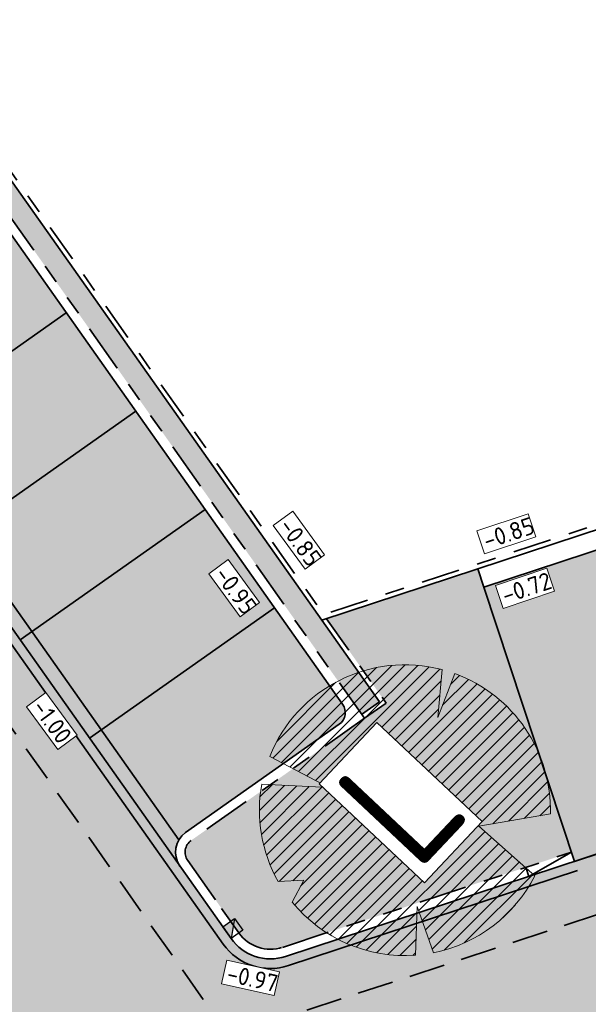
# Model space of a CAD drawing. Header units: metres. Extents: x 104013 to 108981, y 427946 to 428479.
# Tile 10 of 256: x 104489 to 104501, y 428237 to 428257. Entities that reach past the tile are written whole.
import ezdxf

# ---------------------------------------------------------------- set-up
doc = ezdxf.new("R2010")
doc.units = ezdxf.units.M
for name, pattern in [('DASHED2', [0.375, 0.25, -0.125]), ('VH-OPSLUITBAND', [10, 4, -2, 2, -2]), ('VH-TROTTOIRBAND', [15, 5, -2, 2, -2, 2, -2])]:
    doc.linetypes.add(name, pattern=pattern)
for name, color, linetype, true_color in [('_ERFTOEGANGSWEG', 2, 'Continuous', 0xffff00), ('N-WE-VH-VERHARDING-AP_GROEN1', 7, 'Continuous', 0xdbffb8), ('N-WE-VH-VERHARDING-AP_PARKEERPLAATS', 7, 'Continuous', 0x889692), ('N-WE-VH-VERHARDING-AP_PLEIN', 7, 'Continuous', 0x7f6f3f), ('N-WE-VH-VERHARDING-AP_RIJBAAN-ELEMENT', 7, 'Continuous', 0x7f4f3f), ('N-WE-VH-VERHARDING-AP_VOETPAD (TEGELS)', 7, 'Continuous', 0xdbdbdb)]:
    doc.layers.add(name, color=color, linetype=linetype, true_color=true_color)
for name, color, linetype, lineweight in [('N-WE-GR-BOOM-S (Halesia carolina)', 140, 'Continuous', 0), ('N-WE-GR-SOORTAANDUIDING-T25 (BOMEN)', 7, 'Continuous', 0), ('N-WE-GW-HOOGTE_AFWERKHOOGTE-T25', 7, 'Continuous', 0), ('N-WE-RI-HWA_KOLK_TROTTOIRKOLK-S', 150, 'Continuous', 25), ('N-WE-VH-GOOT-G', 170, 'Continuous', 35), ('N-WE-VH-KANTOPSLUITING_OPSLUITBAND-G', 150, 'VH-OPSLUITBAND', 35), ('N-WE-VH-KANTOPSLUITING_TROTTOIRBAND-G', 210, 'VH-TROTTOIRBAND', 35), ('N-WE-VH-VERHARDING-G', 7, 'Continuous', 35)]:
    doc.layers.add(name, color=color, linetype=linetype, lineweight=lineweight)
doc.layers.add('N-WE-VH-VERHARDING-AP_BEBOUWING', color=41, linetype='Continuous')
doc.styles.add('NLCS-ISO-M200-T25', font='NLCS-ISO.ttf', dxfattribs={"height": 0.5})
doc.styles.add('NLCS-ISO-M500-T25', font='NLCS-ISO.ttf', dxfattribs={"height": 1.25})

# ---------------------------------------------------------------- blocks, each defined once
blk = doc.blocks.new('SGR-BOOM_08')
h = blk.add_hatch()
h.set_pattern_fill('ANSI31', color=256, scale=0.1)
h.set_pattern_definition([(45, (0, 0), (-0.2245064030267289, 0.2245064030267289), [])])
h.paths.add_polyline_path([(1.729677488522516, 4.72825667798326), (1.139276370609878, 3.206509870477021), (1.287418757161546, 4.867314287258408, 0.3794379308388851), (-4.677869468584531, 1.861647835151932), (-2.630086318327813, 0.7854955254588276), (-4.954333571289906, 0.8959767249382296, 0.1748934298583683), (-4.384991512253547, -2.473872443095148), (-3.501537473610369, -2.418451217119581), (-3.897906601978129, -3.186615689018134, 0.2439594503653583), (0.3605688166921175, -5.021771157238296), (0.4192016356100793, -3.330164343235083), (0.9916979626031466, -4.936064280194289, 0.2301548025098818), (4.494088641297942, -2.269661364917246), (2.562831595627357, -0.5501398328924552), (5.033028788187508, -0.1296790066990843, 0.3219437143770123)])
h.paths.add_polyline_path([(0.15, 0, -1), (-0.15, 0, -1)], flags=16)
at = {"ltscale": 20, "flags": 128}
for points in [[(1.287419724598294, 4.867325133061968), (1.139276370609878, 3.206509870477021), (1.729681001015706, 4.728265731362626)], [(-4.954350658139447, 0.8959775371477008), (-2.630086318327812, 0.7854955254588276), (-4.677881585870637, 1.861654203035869)], [(5.033035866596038, -0.1296778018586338), (2.562831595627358, -0.5501398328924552), (4.494110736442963, -2.269681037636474)], [(-3.897908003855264, -3.186618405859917), (-3.501537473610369, -2.418451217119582), (-4.385006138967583, -2.473873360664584)], [(0.991715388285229, -4.936113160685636), (0.4192016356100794, -3.330164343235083), (0.3605683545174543, -5.021784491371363)]]:
    blk.add_lwpolyline(points, dxfattribs=at)
blk.add_lwpolyline([(5.033028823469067, -0.129677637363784, 0.3219436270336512), (1.729677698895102, 4.72825660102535, 0.3219436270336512)], format="xyb", dxfattribs=at)
blk.add_circle((0, 0), 0.15)
at = {"ltscale": 20}
for start, end in [(75.18440999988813, 158.298953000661), (169.7490490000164, 209.4302330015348), (281.3600670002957, 333.2046490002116), (219.2666920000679, 274.1068389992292)]:
    blk.add_arc((0, 0), 5.034699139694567, start, end, dxfattribs=at)
blk = doc.blocks.new('Trottoirkolk')
h = blk.add_hatch(color=256)
h.paths.add_polyline_path([(-0.02059036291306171, 0.1806648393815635), (0.003681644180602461, 0.1887333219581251), (0.2107676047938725, 0.02402117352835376), (0.02402117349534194, -0.2107676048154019)])
h.paths.add_polyline_path([(-0.02402117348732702, 0.2107676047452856), (0.003681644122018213, 0.1887333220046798), (-0.02059036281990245, 0.1806648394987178)])
blk.add_lwpolyline([(0.02402117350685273, -0.2107676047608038), (-0.2107676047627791, -0.02402117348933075), (-0.02402117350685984, 0.2107676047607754), (0.2107676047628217, 0.02402117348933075)], close=True)
blk.add_lwpolyline([(0.02402117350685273, -0.2107676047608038), (-0.02402117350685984, 0.2107676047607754)])

msp = doc.modelspace()

# ---------------------------------------------------------------- hatches: boundary and pattern name
at = {"layer": '_ERFTOEGANGSWEG'}
h = msp.add_hatch(color=256, dxfattribs=at)
h.dxf.hatch_style = 1
h.paths.add_polyline_path([(104483.2857906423, 428252.9121713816), (104478.3830163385, 428249.4534426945), (104483.5474127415, 428242.1330490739, -0.330963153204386), (104483.5177813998, 428240.9402589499), (104481.2292507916, 428238.0161611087), (104504.3112848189, 428219.9511221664), (104505.6234928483, 428221.6284141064), (104519.9090706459, 428210.3299836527), (104539.1563157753, 428195.1805635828), (104548.132536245, 428202.8640093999), (104538.6502334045, 428220.0003582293), (104540.0546037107, 428220.7671198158), (104525.0130260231, 428247.98594274), (104521.8270880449, 428246.2663167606), (104521.7895972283, 428246.3796906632), (104494.9893776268, 428237.5510758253, -0.329899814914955), (104493.8593717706, 428237.9244032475), (104491.1833095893, 428241.7176497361)])
h.paths.add_polyline_path([(104479.7766095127, 428249.2127750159), (104483.0451257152, 428251.5185941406), (104490.3661871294, 428241.1411856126), (104493.8958518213, 428236.1379804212), (104522.8218548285, 428245.6668776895), (104524.6166872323, 428246.6356474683), (104538.693209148, 428221.1631627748), (104537.2883470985, 428220.3961327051), (104546.8627203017, 428203.0933949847), (104539.1297092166, 428196.4741088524), (104520.5284837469, 428211.1150497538), (104505.4553269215, 428223.0363746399), (104504.1399693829, 428221.3550569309), (104482.6330679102, 428238.1873262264), (104485.2215648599, 428241.4946966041)], flags=16)
h.paths.add_polyline_path([(104504.6572362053, 428234.2505904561), (104514.4393404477, 428235.2682011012, 0.0388437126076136), (104514.591938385, 428235.296174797), (104523.188098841, 428237.5732925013, -0.3706847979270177), (104524.3613589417, 428237.0050773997), (104530.7322351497, 428222.339719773, 0.02390147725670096), (104530.7744505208, 428222.2539997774), (104538.1280096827, 428208.9647010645, -0.3547235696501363), (104537.9069089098, 428207.7239360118), (104536.000436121, 428206.0763072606, -0.3592369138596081), (104534.7280671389, 428206.0471176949), (104522.147178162, 428215.9494788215, -0.12323473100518), (104521.8499535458, 428216.3334458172), (104518.847294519, 428223.1762112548, 0.1865487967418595), (104518.3389481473, 428223.6876503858), (104503.8484777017, 428230.1512788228, -0.3587098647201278), (104503.2813739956, 428231.2890406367), (104503.7862312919, 428233.4804567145, -0.32052394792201)], flags=0)
h.paths.add_polyline_path([(104504.6675831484, 428234.1511271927), (104514.4496873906, 428235.1687378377, 0.03884371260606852), (104514.6175451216, 428235.1995089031), (104523.2137055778, 428237.4766266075, -0.3706847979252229), (104524.2696396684, 428236.965233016), (104530.6405158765, 428222.2998753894, 0.02390147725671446), (104530.6869527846, 428222.2055833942), (104538.0405119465, 428208.9162846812, -0.3547235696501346), (104537.841521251, 428207.7995961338), (104535.9350484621, 428206.1519673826, -0.3592369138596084), (104534.7899163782, 428206.1256967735), (104522.2090274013, 428216.0280579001, -0.1232347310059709), (104521.9415252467, 428216.3736281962), (104518.9388662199, 428223.2163936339, 0.1865487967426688), (104518.3796852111, 428223.7789766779), (104503.8892147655, 428230.2426051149, -0.3587098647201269), (104503.37882143, 428231.2665907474), (104503.8836787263, 428233.4580068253, -0.3205239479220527)], flags=0)
h = msp.add_hatch(color=256, dxfattribs=at)
h.dxf.hatch_style = 1
h.paths.add_polyline_path([(104524.4461124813, 428236.8099800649, 0.250971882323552), (104523.705394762, 428237.3958413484), (104517.4719052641, 428238.513437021, 0.1267072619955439), (104516.9744745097, 428238.4762260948), (104504.4460839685, 428234.2305461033, 0.2600418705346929), (104503.7925653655, 428233.5079508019), (104503.2831080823, 428231.296567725, 0.3248460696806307), (104503.7427137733, 428230.2147997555), (104516.0167089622, 428222.8431406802, -0.0762871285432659), (104516.2500855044, 428222.6492938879), (104522.2308132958, 428215.9038906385, 0.04467728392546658), (104522.3605660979, 428215.7815221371), (104534.7280671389, 428206.0471176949, 0.3592369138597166), (104536.000436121, 428206.0763072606), (104537.9069089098, 428207.7239360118, 0.3547235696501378), (104538.1280096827, 428208.9647010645), (104530.7744505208, 428222.2539997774, -0.02390147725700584), (104530.7322351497, 428222.339719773)], flags=0)
h.paths.add_polyline_path([(104490.3661871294, 428241.1411856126), (104483.0451257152, 428251.5185941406), (104479.7766095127, 428249.2127750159), (104485.2215648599, 428241.4946966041), (104482.6330679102, 428238.1873262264), (104504.1399693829, 428221.3550569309), (104505.4553269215, 428223.0363746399), (104520.5284837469, 428211.1150497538), (104539.1297092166, 428196.4741088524), (104546.8627203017, 428203.0933949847), (104537.2883470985, 428220.3961327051), (104538.693209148, 428221.1631627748), (104524.6166872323, 428246.6356474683), (104522.8218548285, 428245.6668776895), (104493.8958518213, 428236.1379804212)])
h.paths.add_polyline_path([(104504.6572362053, 428234.2505904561), (104514.4393404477, 428235.2682011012, 0.0388437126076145), (104514.591938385, 428235.296174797), (104523.188098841, 428237.5732925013, -0.3706847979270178), (104524.3613589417, 428237.0050773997), (104530.7322351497, 428222.339719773, 0.02390147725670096), (104530.7744505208, 428222.2539997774), (104538.1280096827, 428208.9647010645, -0.3547235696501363), (104537.9069089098, 428207.7239360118), (104536.000436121, 428206.0763072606, -0.3592369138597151), (104534.7280671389, 428206.0471176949), (104522.3605660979, 428215.7815221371, -0.04467728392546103), (104522.2308132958, 428215.9038906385), (104516.2500855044, 428222.6492938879, 0.07628712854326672), (104516.0167089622, 428222.8431406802), (104503.7427137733, 428230.2147997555, -0.3248460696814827), (104503.2831080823, 428231.296567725), (104503.7862312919, 428233.4804567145, -0.3205239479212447)], flags=0)
edge = h.paths.add_edge_path(flags=16)
edge.add_arc((104504.7670397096, 428233.2834519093), 1.000000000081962, 108.7207338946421, 167.0265869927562)
edge.add_line((104503.7925653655, 428233.5079508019), (104503.2831080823, 428231.296567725))
edge.add_arc((104504.2575824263, 428231.0720688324), 0.9999999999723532, 167.0265869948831, 239.0113240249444)
edge.add_line((104503.7427137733, 428230.2147997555), (104516.0167089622, 428222.8431406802))
edge.add_arc((104515.5018403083, 428221.9858716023), 1.000000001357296, 41.561400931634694, 59.01132401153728, ccw=False)
edge.add_line((104516.2500855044, 428222.649293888), (104522.2308132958, 428215.9038906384))
edge.add_arc((104522.9790584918, 428216.5673129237), 1.000000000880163, 221.5614009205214, 231.7938755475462)
edge.add_line((104522.3605660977, 428215.7815221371), (104534.7280671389, 428206.0471176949))
edge.add_arc((104535.3465595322, 428206.832908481), 1.000000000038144, 231.7938755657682, 310.8345217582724)
edge.add_line((104536.000436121, 428206.0763072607), (104537.9069089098, 428207.7239360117))
edge.add_arc((104537.2530323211, 428208.4805372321), 0.9999999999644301, 310.8345217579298, 388.9577034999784)
edge.add_line((104538.1280096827, 428208.9647010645), (104530.7744505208, 428222.2539997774))
edge.add_arc((104531.6494278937, 428222.7381636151), 1.000000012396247, 203.4809312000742, 208.9577034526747, ccw=False)
edge.add_line((104530.7322351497, 428222.3397197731), (104524.4461124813, 428236.8099800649))
edge.add_arc((104523.5289197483, 428236.4115362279), 1.000000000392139, 23.48093118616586, 79.83549377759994)
edge.add_line((104523.705394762, 428237.3958413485), (104517.4719052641, 428238.513437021))
edge.add_arc((104517.2954302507, 428237.5291319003), 1.000000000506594, 79.8354937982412, 108.7207338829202)
edge.add_line((104516.9744745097, 428238.4762260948), (104504.4460839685, 428234.2305461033))
at = {"layer": 'N-WE-VH-VERHARDING-AP_BEBOUWING'}
h = msp.add_hatch(color=256, dxfattribs=at)
h.dxf.hatch_style = 1
h.paths.add_polyline_path([(104454.7128699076, 428270.7965563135), (104450.7995563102, 428275.3447402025), (104436.7759893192, 428263.2786899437), (104440.6893029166, 428258.7305060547)])
h.paths.add_polyline_path([(104521.4098232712, 428246.2541058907), (104519.5259065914, 428251.9511540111), (104499.1053883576, 428245.2241610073), (104500.9891623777, 428239.5275442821)])
h.paths.add_polyline_path([(104593.6984605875, 428246.9851351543), (104593.8092281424, 428246.8503573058), (104597.5932500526, 428242.417510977), (104611.6686282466, 428254.42307975), (104607.7755997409, 428258.9886387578)])
at = {"layer": 'N-WE-VH-VERHARDING-AP_GROEN1'}
h = msp.add_hatch(color=256, dxfattribs=at)
h.dxf.hatch_style = 1
edge = h.paths.add_edge_path()
edge.add_line((104500.9263699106, 428239.7174315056), (104499.1053883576, 428245.2241610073))
edge.add_line((104499.1053883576, 428245.2241610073), (104498.9802350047, 428245.6040776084))
edge.add_line((104498.9802350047, 428245.6040776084), (104495.840854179, 428244.5698926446))
edge.add_line((104495.840854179, 428244.5698926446), (104496.142206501, 428244.1427337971))
edge.add_line((104496.142206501, 428244.1427337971), (104497.0777873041, 428242.8165730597))
edge.add_line((104497.0777873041, 428242.8165730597), (104493.0330311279, 428239.9630756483))
edge.add_arc((104493.2059703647, 428239.7179389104), 0.2999999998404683, 125.202230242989, 215.2022302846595)
edge.add_line((104492.960833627, 428239.5449996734), (104494.0227962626, 428238.0396960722))
edge.add_arc((104494.6764942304, 428238.5008673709), 0.7999999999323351, 215.2022302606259, 288.2330835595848)
edge.add_line((104494.9268009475, 428237.7410341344), (104500.9263699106, 428239.7174315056))
at = {"layer": 'N-WE-VH-VERHARDING-AP_PARKEERPLAATS'}
h = msp.add_hatch(color=256, dxfattribs=at)
h.dxf.hatch_style = 1
edge = h.paths.add_edge_path()
edge.add_arc((104477.9744551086, 428249.1652106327), 0.50000000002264, -54.79776973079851, 35.20223026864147, ccw=False)
edge.add_line((104478.2626871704, 428248.7566494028), (104475.0759095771, 428246.5084393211))
edge.add_arc((104475.2488488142, 428246.2633025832), 0.2999999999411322, 125.2022302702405, 215.2022302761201)
edge.add_line((104475.0037120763, 428246.0903633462), (104476.3295795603, 428244.2109816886))
edge.add_line((104476.3295795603, 428244.2109816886), (104480.1700551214, 428246.920363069))
edge.add_line((104480.1700551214, 428246.920363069), (104478.3830163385, 428249.4534426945))
h.paths.add_polyline_path([(104480.1700551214, 428246.920363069), (104476.3295795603, 428244.2109816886), (104477.7707398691, 428242.1681755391), (104481.6112154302, 428244.8775569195)])
edge = h.paths.add_edge_path()
edge.add_line((104481.6112154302, 428244.8775569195), (104477.7707398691, 428242.1681755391))
edge.add_line((104477.7707398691, 428242.1681755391), (104479.2695465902, 428240.0436571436))
edge.add_arc((104479.5146833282, 428240.2165963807), 0.3000000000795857, 215.2022302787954, 305.2022302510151)
edge.add_line((104479.6876225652, 428239.9714596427), (104482.9453468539, 428242.2614273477))
edge.add_arc((104483.163192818, 428241.8071095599), 0.5038467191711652, 40.30844063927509, 115.61777785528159, ccw=False)
edge.add_line((104483.5474127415, 428242.1330490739), (104481.6112154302, 428244.8775569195))
edge = h.paths.add_edge_path()
edge.add_arc((104495.9315766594, 428242.6198469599), 0.2999999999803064, 305.2022302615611, 395.2022302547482)
edge.add_line((104496.1767133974, 428242.7927861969), (104493.2367463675, 428246.9601107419))
edge.add_line((104493.2367463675, 428246.9601107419), (104489.3962708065, 428244.2507293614))
edge.add_line((104489.3962708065, 428244.2507293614), (104492.797409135, 428239.4297068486))
edge.add_arc((104493.2059703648, 428239.7179389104), 0.4999999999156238, 125.20223026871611, 215.2022302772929, ccw=False)
edge.add_line((104492.9177383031, 428240.1265001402), (104496.1045158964, 428242.374710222))
h.paths.add_polyline_path([(104493.2367463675, 428246.9601107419), (104491.7955860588, 428249.0029168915), (104487.9551104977, 428246.293535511), (104489.3962708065, 428244.2507293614)])
h.paths.add_polyline_path([(104491.7955860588, 428249.0029168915), (104490.3544257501, 428251.045723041), (104486.513950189, 428248.3363416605), (104487.9551104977, 428246.293535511)])
h.paths.add_polyline_path([(104490.3544257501, 428251.045723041), (104488.9132654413, 428253.0885291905), (104485.0727898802, 428250.37914781), (104486.513950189, 428248.3363416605)])
at = {"layer": 'N-WE-VH-VERHARDING-AP_PLEIN'}
h = msp.add_hatch(color=256, dxfattribs=at)
h.dxf.hatch_style = 1
edge = h.paths.add_edge_path()
edge.add_arc((104515.5018403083, 428221.9858716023), 1.000000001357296, 41.56140093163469, 59.01132401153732)
edge.add_line((104516.0167089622, 428222.8431406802), (104503.7427137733, 428230.2147997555))
edge.add_arc((104504.2575824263, 428231.0720688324), 0.9999999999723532, 167.0265869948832, 239.0113240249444, ccw=False)
edge.add_line((104503.2831080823, 428231.296567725), (104503.7925653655, 428233.5079508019))
edge.add_arc((104504.7670397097, 428233.2834519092), 1.000000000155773, 108.7207338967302, 167.026586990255, ccw=False)
edge.add_line((104504.4460839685, 428234.2305461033), (104516.9744745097, 428238.4762260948))
edge.add_arc((104517.2954302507, 428237.5291319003), 1.000000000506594, 79.8354937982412, 108.7207338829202, ccw=False)
edge.add_line((104517.4719052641, 428238.513437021), (104523.705394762, 428237.3958413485))
edge.add_arc((104523.5289197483, 428236.4115362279), 1.000000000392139, 23.480931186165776, 79.83549377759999, ccw=False)
edge.add_line((104524.4461124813, 428236.8099800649), (104530.7322351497, 428222.3397197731))
edge.add_arc((104531.6494278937, 428222.7381636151), 1.000000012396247, 203.4809312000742, 208.9577034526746)
edge.add_line((104530.7744505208, 428222.2539997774), (104538.1280096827, 428208.9647010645))
edge.add_arc((104537.2530323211, 428208.4805372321), 0.9999999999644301, -49.165478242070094, 28.95770349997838, ccw=False)
edge.add_line((104537.9069089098, 428207.7239360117), (104536.000436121, 428206.0763072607))
edge.add_arc((104535.3465595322, 428206.832908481), 1.000000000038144, 231.7938755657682, 310.83452175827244, ccw=False)
edge.add_line((104534.7280671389, 428206.0471176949), (104522.3605660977, 428215.7815221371))
edge.add_arc((104522.9790584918, 428216.5673129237), 1.000000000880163, 221.5614009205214, 231.7938755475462, ccw=False)
edge.add_line((104522.2308132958, 428215.9038906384), (104516.2500855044, 428222.649293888))
h.paths.add_polyline_path([(104490.2027626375, 428241.0258927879), (104482.9969927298, 428251.2398786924), (104480.0553281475, 428249.1646414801), (104485.4706923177, 428241.4885077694), (104482.9138313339, 428238.2215592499), (104504.1057062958, 428221.6358438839), (104505.4216937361, 428223.3179667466), (104520.6525501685, 428211.2719176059), (104539.1243879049, 428196.7328179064), (104546.608757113, 428203.1392721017), (104537.0159698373, 428220.4752876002), (104538.4209302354, 428221.2423713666), (104524.5374194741, 428246.3655884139), (104522.8844315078, 428245.4769193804), (104493.8177875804, 428235.9016917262)])
at = {"layer": 'N-WE-VH-VERHARDING-AP_RIJBAAN-ELEMENT'}
h = msp.add_hatch(color=256, dxfattribs=at)
h.dxf.hatch_style = 1
edge = h.paths.add_edge_path()
edge.add_line((104483.2857906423, 428252.9121713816), (104478.3830163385, 428249.4534426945))
edge.add_line((104478.3830163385, 428249.4534426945), (104483.5474127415, 428242.1330490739))
edge.add_arc((104482.7302902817, 428241.5565849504), 1.000000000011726, -38.04833315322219, 35.202230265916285, ccw=False)
edge.add_line((104483.5177813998, 428240.9402589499), (104481.2292507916, 428238.0161611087))
edge.add_line((104481.2292507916, 428238.0161611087), (104504.3112848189, 428219.9511221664))
edge.add_line((104504.3112848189, 428219.9511221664), (104505.6234928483, 428221.6284141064))
edge.add_line((104505.6234928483, 428221.6284141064), (104519.9090706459, 428210.3299836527))
edge.add_line((104519.9090706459, 428210.3299836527), (104539.1563157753, 428195.1805635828))
edge.add_line((104539.1563157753, 428195.1805635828), (104548.132536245, 428202.8640093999))
edge.add_line((104548.132536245, 428202.8640093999), (104538.6502334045, 428220.0003582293))
edge.add_line((104538.6502334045, 428220.0003582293), (104540.0546037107, 428220.7671198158))
edge.add_line((104540.0546037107, 428220.7671198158), (104525.0130260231, 428247.98594274))
edge.add_line((104525.0130260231, 428247.98594274), (104521.8270880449, 428246.2663167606))
edge.add_line((104521.8270880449, 428246.2663167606), (104521.7895972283, 428246.3796906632))
edge.add_line((104521.7895972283, 428246.3796906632), (104494.9893776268, 428237.5510758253))
edge.add_arc((104494.6764942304, 428238.500867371), 1.000000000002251, 215.202230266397, 288.2330835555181, ccw=False)
edge.add_line((104493.8593717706, 428237.9244032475), (104491.1833095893, 428241.7176497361))
edge.add_line((104491.1833095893, 428241.7176497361), (104483.2857906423, 428252.9121713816))
h.paths.add_polyline_path([(104480.0553281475, 428249.1646414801), (104482.9969927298, 428251.2398786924), (104490.2027626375, 428241.0258927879), (104493.8177875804, 428235.9016917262), (104522.8844315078, 428245.4769193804), (104524.5374194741, 428246.3655884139), (104538.4209302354, 428221.2423713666), (104537.0159698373, 428220.4752876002), (104546.608757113, 428203.1392721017), (104539.1243879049, 428196.7328179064), (104520.6525501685, 428211.2719176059), (104505.4216937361, 428223.3179667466), (104504.1057062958, 428221.6358438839), (104482.9138313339, 428238.2215592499), (104485.4706923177, 428241.4885077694)], flags=16)
edge = h.paths.add_edge_path(flags=0)
edge.add_line((104504.6572362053, 428234.2505904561), (104514.4393404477, 428235.2682011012))
edge.add_arc((104514.335871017, 428236.2628337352), 0.9999999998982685, 275.9389910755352, 284.8368409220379)
edge.add_line((104514.591938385, 428235.296174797), (104523.188098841, 428237.5732925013))
edge.add_arc((104523.4441662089, 428236.606633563), 0.9999999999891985, 23.480931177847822, 104.83684091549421, ccw=False)
edge.add_line((104524.3613589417, 428237.0050773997), (104530.7322351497, 428222.339719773))
edge.add_arc((104531.6494278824, 428222.7381636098), 0.9999999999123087, 203.4809311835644, 208.9577035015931)
edge.add_line((104530.7744505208, 428222.2539997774), (104538.1280096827, 428208.9647010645))
edge.add_arc((104537.253032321, 428208.4805372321), 1.000000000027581, -49.16547823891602, 28.957703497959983, ccw=False)
edge.add_line((104537.9069089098, 428207.7239360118), (104536.000436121, 428206.0763072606))
edge.add_arc((104535.3465595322, 428206.832908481), 1.000000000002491, 231.7938755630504, 310.8345217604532, ccw=False)
edge.add_line((104534.7280671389, 428206.0471176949), (104522.147178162, 428215.9494788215))
edge.add_arc((104522.7656705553, 428216.7352696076), 1.000000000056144, 203.6922420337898, 231.7938755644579, ccw=False)
edge.add_line((104521.8499535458, 428216.3334458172), (104518.847294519, 428223.1762112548))
edge.add_arc((104517.9315775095, 428222.7743874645), 0.9999999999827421, 23.69224203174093, 65.96023094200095)
edge.add_line((104518.3389481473, 428223.6876503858), (104503.8484777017, 428230.1512788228))
edge.add_arc((104504.2558483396, 428231.0645417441), 0.9999999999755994, 167.0265869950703, 245.96023094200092, ccw=False)
edge.add_line((104503.2813739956, 428231.2890406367), (104503.7862312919, 428233.4804567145))
edge.add_arc((104504.760705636, 428233.2559578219), 1.000000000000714, 95.93899107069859, 167.0265869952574, ccw=False)
edge = h.paths.add_edge_path(flags=0)
edge.add_line((104504.6675831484, 428234.1511271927), (104514.4496873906, 428235.1687378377))
edge.add_arc((104514.3358710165, 428236.2628337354), 1.100000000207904, 275.9389910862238, 284.8368409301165)
edge.add_line((104514.6175451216, 428235.1995089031), (104523.2137055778, 428237.4766266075))
edge.add_arc((104523.4441662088, 428236.6066335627), 0.9000000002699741, 23.480931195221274, 104.83684090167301, ccw=False)
edge.add_line((104524.2696396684, 428236.965233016), (104530.6405158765, 428222.2998753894))
edge.add_arc((104531.6494278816, 428222.7381636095), 1.099999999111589, 203.4809311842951, 208.9577035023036)
edge.add_line((104530.6869527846, 428222.2055833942), (104538.0405119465, 428208.9162846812))
edge.add_arc((104537.253032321, 428208.4805372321), 0.9000000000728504, -49.1654782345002, 28.95770349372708, ccw=False)
edge.add_line((104537.841521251, 428207.7995961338), (104535.9350484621, 428206.1519673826))
edge.add_arc((104535.3465595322, 428206.832908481), 0.9000000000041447, 231.7938755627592, 310.83452176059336, ccw=False)
edge.add_line((104534.7899163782, 428206.1256967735), (104522.2090274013, 428216.0280579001))
edge.add_arc((104522.7656705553, 428216.7352696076), 0.8999999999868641, 203.6922420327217, 231.7938755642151, ccw=False)
edge.add_line((104521.9415252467, 428216.3736281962), (104518.9388662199, 428223.2163936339))
edge.add_arc((104517.9315775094, 428222.7743874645), 1.099999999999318, 23.69224203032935, 65.96023094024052)
edge.add_line((104518.3796852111, 428223.7789766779), (104503.8892147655, 428230.2426051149))
edge.add_arc((104504.2558483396, 428231.0645417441), 0.8999999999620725, 167.0265869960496, 245.9602309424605, ccw=False)
edge.add_line((104503.37882143, 428231.2665907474), (104503.8836787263, 428233.4580068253))
edge.add_arc((104504.760705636, 428233.2559578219), 0.900000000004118, 95.93899106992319, 167.0265869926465, ccw=False)
at = {"layer": 'N-WE-VH-VERHARDING-AP_VOETPAD (TEGELS)'}
h = msp.add_hatch(color=256, dxfattribs=at)
h.dxf.hatch_style = 1
h.paths.add_polyline_path([(104487.8879419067, 428255.6694615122), (104487.5202367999, 428255.4100526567), (104496.5707235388, 428242.5812300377), (104496.9384286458, 428242.8406388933)])
h.paths.add_polyline_path([(104474.6097019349, 428246.3019195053), (104474.241996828, 428246.0425106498), (104478.9690026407, 428239.3421064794), (104479.3367077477, 428239.601515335)])

# ---------------------------------------------------------------- linework, layer by layer
at = {"layer": 'N-WE-VH-GOOT-G', "ltscale": 0.2}
for points in [[(104483.1223661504, 428252.7968785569), (104491.0198850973, 428241.6023569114)], [(104483.7950568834, 428252.7107141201), (104492.7783768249, 428239.977098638)]]:
    msp.add_lwpolyline(points, dxfattribs=at)
msp.add_lwpolyline([(104491.0198850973, 428241.6023569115), (104493.6959472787, 428237.8091104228, 0.3298998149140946), (104495.0519543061, 428237.3611175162), (104501.051739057, 428239.3375859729)], format="xyb", dxfattribs=at)
at = {"layer": 'N-WE-VH-KANTOPSLUITING_OPSLUITBAND-G', "ltscale": 0.2, "flags": 128}
msp.add_lwpolyline([(104555.1398060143, 428295.0432008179, -0.01417632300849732), (104543.0493832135, 428289.7925653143, 0.009458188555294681), (104533.3647224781, 428285.7418855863, 0.02279196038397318), (104510.7143531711, 428274.5017981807, 0.02655277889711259), (104485.7494598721, 428258.87417387), (104495.7805837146, 428244.6553244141), (104519.8438212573, 428252.5823137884)], format="xyb", dxfattribs=at)
for points in [[(104495.840854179, 428244.5698926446), (104497.0777873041, 428242.8165730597)], [(104496.6283699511, 428242.4995177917), (104497.0777873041, 428242.8165730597)]]:
    msp.add_lwpolyline(points, dxfattribs=at)
at = {"layer": 'N-WE-VH-KANTOPSLUITING_TROTTOIRBAND-G', "ltscale": 0.2}
for p, q in [((104487.4625903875, 428255.4917649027), (104496.6283699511, 428242.4995177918)), ((104496.628369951, 428242.4995177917), (104493.0330311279, 428239.9630756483)), ((104494.9268009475, 428237.7410341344), (104500.9263699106, 428239.7174315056)), ((104492.960833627, 428239.5449996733), (104493.6621826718, 428238.5508561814)), ((104493.6621826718, 428238.5508561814), (104494.0227962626, 428238.0396960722))]:
    msp.add_line(p, q, dxfattribs=at)
for centre, radius, start, end in [((104493.2059703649, 428239.7179389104), 0.2999999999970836, 125.202230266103, 215.202230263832), ((104494.6764942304, 428238.5008673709), 0.7999999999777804, 215.2022302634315, 288.2330835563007)]:
    msp.add_arc(centre, radius, start, end, dxfattribs=at)
at = {"layer": 'N-WE-VH-VERHARDING-G'}
for p, q in [((104487.5873979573, 428254.967910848), (104496.1767133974, 428242.7927861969)), ((104494.9893776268, 428237.5510758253), (104521.7895972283, 428246.3796906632)), ((104496.1045158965, 428242.3747102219), (104492.9177383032, 428240.1265001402)), ((104491.1833095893, 428241.7176497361), (104493.8593717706, 428237.9244032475))]:
    msp.add_line(p, q, dxfattribs=at)
at = {"layer": 'N-WE-VH-VERHARDING-G', "ltscale": 0.2, "flags": 128}
msp.add_lwpolyline([(104555.1641092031, 428295.1650242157, -0.0142553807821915), (104543.012356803, 428289.8854581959, 0.009458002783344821), (104533.3243978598, 428285.8333947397, 0.02279196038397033), (104510.6658662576, 428274.5892568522, 0.02664308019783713), (104485.6099965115, 428258.8983881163), (104495.7415515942, 428244.5371800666), (104519.7802382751, 428252.4560818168), (104521.8270880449, 428246.2663167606), (104525.0130260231, 428247.98594274), (104540.0546037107, 428220.7671198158), (104538.6502334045, 428220.0003582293), (104548.132536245, 428202.8640093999)], format="xyb", dxfattribs=at)
msp.add_lwpolyline([(104483.2857906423, 428252.9121713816), (104491.1833095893, 428241.7176497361)], dxfattribs=at)
at = {"layer": 'N-WE-VH-VERHARDING-G', "linetype": 'DASHED2', "ltscale": 3, "flags": 128}
msp.add_lwpolyline([(104539.1243879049, 428196.7328179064), (104546.608757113, 428203.1392721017), (104537.0159698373, 428220.4752876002), (104538.4209302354, 428221.2423713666), (104524.5374194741, 428246.3655884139), (104522.9012596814, 428245.4824629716), (104493.8177875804, 428235.9016917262), (104490.2027626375, 428241.0258927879), (104482.9969927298, 428251.2398786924), (104480.0553281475, 428249.1646414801), (104485.4706923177, 428241.4885077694), (104482.9138313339, 428238.2215592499), (104504.1057062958, 428221.6358438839), (104505.4216937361, 428223.3179667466), (104520.6523663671, 428211.2720629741)], close=True, dxfattribs=at)
at = {"layer": 'N-WE-VH-VERHARDING-G', "flags": 128}
for points in [[(104486.6004198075, 428248.2137732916), (104490.4408953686, 428250.923154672)], [(104488.0415801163, 428246.170967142), (104491.8820556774, 428248.8803485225)], [(104489.482740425, 428244.1281609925), (104493.3232159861, 428246.837542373)], [(104499.1053883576, 428245.2241610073), (104498.9802350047, 428245.6040776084)], [(104490.9239007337, 428242.0853548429), (104494.7643762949, 428244.7947362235)], [(104495.7415515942, 428244.5371800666), (104496.9384286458, 428242.8406388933)], [(104496.5707235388, 428242.5812300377), (104496.9384286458, 428242.8406388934)], [(104500.0391883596, 428239.2144890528), (104500.926403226, 428239.7173307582)], [(104500.0391883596, 428239.2144890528), (104499.9766116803, 428239.4044473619)]]:
    msp.add_lwpolyline(points, dxfattribs=at)
at = {"layer": 'N-WE-VH-VERHARDING-G'}
for centre, radius, start, end in [((104495.9315766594, 428242.6198469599), 0.299999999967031, 305.2022302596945, 35.20223025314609), ((104493.2059703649, 428239.7179389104), 0.49999999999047, 125.2022302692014, 215.2022302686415), ((104494.6764942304, 428238.500867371), 0.9999999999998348, 215.202230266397, 288.2330835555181)]:
    msp.add_arc(centre, radius, start, end, dxfattribs=at)

# ---------------------------------------------------------------- block references
at = {"layer": 'N-WE-GR-BOOM-S (Halesia carolina)', "xscale": 0.6, "yscale": 0.6, "zscale": 0.6}
msp.add_blockref('SGR-BOOM_08', (104497.4687813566, 428240.5907896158), dxfattribs=at)
at = {"layer": 'N-WE-RI-HWA_KOLK_TROTTOIRKOLK-S', "rotation": 163.7002878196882}
msp.add_blockref('Trottoirkolk', (104493.8954705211, 428238.1334412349), dxfattribs=at)

# ---------------------------------------------------------------- next in the draw order: texts
at = {"layer": 'N-WE-GR-SOORTAANDUIDING-T25 (BOMEN)', "insert": (104497.3809644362, 428240.7449742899), "char_height": 2.5, "attachment_point": 5, "rotation": 46.7104304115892, "style": 'NLCS-ISO-M500-T25', "bg_fill": 19, "box_fill_scale": 1.1, "bg_fill_color": 256, "bg_fill_transparency": 0}
msp.add_mtext_dynamic_manual_height_columns('L', width=1.25, gutter_width=6.25, heights=[0], dxfattribs=at)
at = {"layer": 'N-WE-GW-HOOGTE_AFWERKHOOGTE-T25', "char_height": 0.3599999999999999, "attachment_point": 1, "style": 'NLCS-ISO-M200-T25', "bg_fill": 19, "box_fill_scale": 1.2, "bg_fill_color": 256, "bg_fill_transparency": 0}
for s, insert, width, rotation in [('-0.85', (104499.0543458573, 428246.3506307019), 0.9778270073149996, 18.485154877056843), ('-0.85', (104495.1251678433, 428246.7018909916), 0.9778270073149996, 306.13241861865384), ('-0.95', (104493.7874906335, 428245.696372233), 0.9585337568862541, 306.13241861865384), ('-0.72', (104499.442576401, 428245.2168221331), 0.9778270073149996, 18.485154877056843), ('-1.00', (104490.0023685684, 428242.9363662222), 0.9585337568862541, 306.13241861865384), ('-0.97', (104493.8238901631, 428237.3872725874), 0.9778270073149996, 347.4552225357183)]:
    msp.add_mtext(s, dxfattribs=dict(at, insert=insert, width=width, rotation=rotation))

# ---------------------------------------------------------------- next in the draw order: linework, layer by layer
at = {"layer": 'N-WE-VH-VERHARDING-G'}
msp.add_lwpolyline([(104521.40968061, 428246.2545373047), (104519.5259078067, 428251.9511503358), (104499.1053883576, 428245.2241610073), (104500.9891623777, 428239.5275442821), (104521.40968061, 428246.2545373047)], close=True, dxfattribs=at)

doc.saveas('drawing.dxf')
